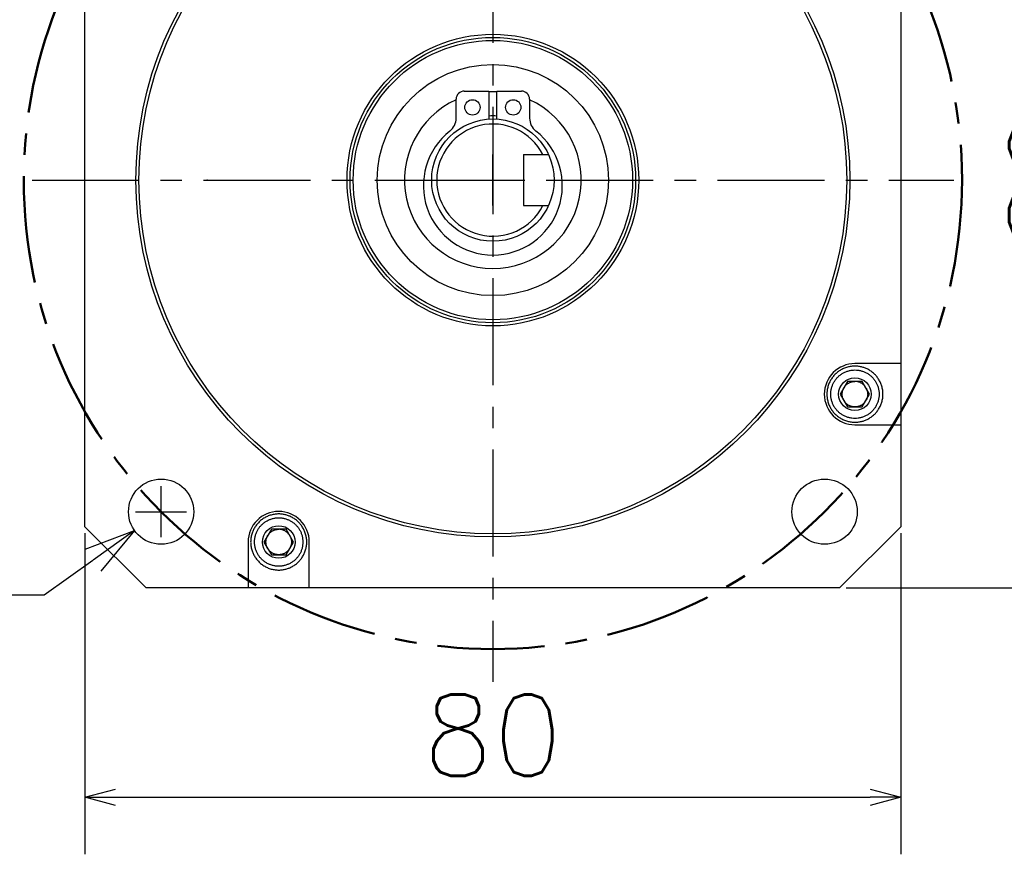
# Model space of a CAD drawing. Header units: millimetres. Extents: x -132 to 793, y -531 to 158.
# Tile 3 of 26: x -46 to 50, y -66 to 16. Entities that reach past the tile are written whole.
import ezdxf

# ---------------------------------------------------------------- set-up
doc = ezdxf.new("R2010")
doc.units = ezdxf.units.MM
doc.header["$LTSCALE"] = 0.330709
doc.linetypes.add('CENTER', pattern=[50.8, 31.75, -6.35, 6.35, -6.35])
doc.layers.add('NoLayerName_001', color=7, linetype='Continuous')
doc.styles.get("Standard").update_dxf_attribs({"font": 'txt', "bigfont": 'extfont2'})
doc.dimstyles.get("Standard").update_dxf_attribs({"dimtxt": 2.5, "dimasz": 2.5, "dimexe": 1.25, "dimexo": 0.625, "dimtad": 1, "dimzin": 0, "dimdsep": 46, "dimtxsty": 'Standard', "dimcen": 2.5, "dimadec": 0, "dimazin": 0, "dimtfac": 0.75, "dimtmove": 0, "dimatfit": 3, "dimfxl": 1, "dimarcsym": 0})

# ---------------------------------------------------------------- blocks, each defined once
blk = doc.blocks.new('_OPEN30')
at = {"color": 0, "linetype": 'ByBlock', "lineweight": -2}
for p, q in [((-1, 0.267949), (0, 0)), ((0, 0), (-1, -0.267949)), ((0, 0), (-1, 0))]:
    blk.add_line(p, q, dxfattribs=at)
blk = doc.blocks.new('*D25')
at = {"layer": 'Defpoints', "color": 0}
for p in [(34, 40), (34, -40), (60.716, -40)]:
    blk.add_point(p, dxfattribs=at)
at = {"layer": 'NoLayerName_001', "color": 0, "linetype": 'Continuous', "lineweight": 25}
for p, q in [((34.625, 40), (66.316, 40)), ((60.716, 37), (60.716, -37)), ((34.625, -40), (66.316, -40))]:
    blk.add_line(p, q, dxfattribs=at)
at = {"layer": 'NoLayerName_001', "color": 0, "lineweight": 25, "xscale": 3, "yscale": 3, "zscale": 3}
for p, rotation in [((60.716, 40), 90.00000000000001), ((60.716, -40), 270)]:
    blk.add_blockref('_OPEN30', p, dxfattribs=dict(at, rotation=rotation))
at = {"layer": 'NoLayerName_001', "color": 0, "lineweight": 25, "insert": (54.632, 0), "char_height": 8, "attachment_point": 5, "rotation": 90}
blk.add_mtext('80', dxfattribs=at)
blk = doc.blocks.new('*D26')
at = {"layer": 'Defpoints', "color": 0}
for p in [(-40, -34), (40, -34), (40, -60.534)]:
    blk.add_point(p, dxfattribs=at)
at = {"layer": 'NoLayerName_001', "color": 0, "linetype": 'Continuous', "lineweight": 25}
for p, q in [((-40, -34.625), (-40, -66.134)), ((40, -34.625), (40, -66.134)), ((-37, -60.534), (37, -60.534))]:
    blk.add_line(p, q, dxfattribs=at)
at = {"layer": 'NoLayerName_001', "color": 0, "lineweight": 25, "xscale": 3, "yscale": 3, "zscale": 3, "rotation": 180}
blk.add_blockref('_OPEN30', (-40, -60.534), dxfattribs=at)
at = {"layer": 'NoLayerName_001', "color": 0, "lineweight": 25, "xscale": 3, "yscale": 3, "zscale": 3}
blk.add_blockref('_OPEN30', (40, -60.534), dxfattribs=at)
at = {"layer": 'NoLayerName_001', "color": 0, "lineweight": 25, "insert": (0, -54.45), "char_height": 8, "attachment_point": 5}
blk.add_mtext('80', dxfattribs=at)
blk = doc.blocks.new('*D29')
at = {"layer": 'Defpoints', "color": 0}
for p in [(-29.336, 35.431), (29.336, -35.431)]:
    blk.add_point(p, dxfattribs=at)
at = {"layer": 'NoLayerName_001', "color": 0, "linetype": 'Continuous', "lineweight": -2}
for p, q in [((-100.434, 51.695), (-42.802, 51.695)), ((-42.802, 51.695), (-32.525, 39.283)), ((0, -2.5), (0, 2.5)), ((-2.5, 0), (2.5, 0))]:
    blk.add_line(p, q, dxfattribs=at)
at = {"layer": 'NoLayerName_001', "color": 0, "lineweight": 25, "xscale": 5, "yscale": 5, "zscale": 5, "rotation": 309.6238167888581}
blk.add_blockref('_OPEN30', (-29.336, 35.431), dxfattribs=at)
at = {"layer": 'NoLayerName_001', "color": 0, "lineweight": 25, "insert": (-72.618, 58.835), "char_height": 8, "attachment_point": 5}
blk.add_mtext('俹俠俢%%c92', dxfattribs=at)
blk = doc.blocks.new('_NONE')
blk = doc.blocks.new('*D30')
at = {"layer": 'Defpoints', "color": 0}
for p in [(-29.919, -30.672), (-35.134, -34.382)]:
    blk.add_point(p, dxfattribs=at)
at = {"layer": 'NoLayerName_001', "color": 0, "linetype": 'Continuous', "lineweight": -2}
for p, q in [((-32.527, -35.027), (-32.527, -30.027)), ((-35.027, -32.527), (-30.027, -32.527)), ((-43.981, -40.676), (-39.209, -37.28)), ((-92.997, -40.676), (-43.981, -40.676))]:
    blk.add_line(p, q, dxfattribs=at)
at = {"layer": 'NoLayerName_001', "color": 0, "lineweight": 25, "xscale": 5, "yscale": 5, "zscale": 5, "rotation": 35.42955741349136}
blk.add_blockref('_OPEN30', (-35.134, -34.382), dxfattribs=at)
at = {"layer": 'NoLayerName_001', "color": 0, "lineweight": 25, "insert": (-69.489, -33.6), "char_height": 8, "attachment_point": 5}
blk.add_mtext('\\M+18C57\\M+198AB%%c6.4', dxfattribs=at)

msp = doc.modelspace()

# ---------------------------------------------------------------- linework, layer by layer
at = {"layer": 'NoLayerName_001', "color": 7, "linetype": 'CENTER', "lineweight": 25}
for p, q in [((0, 57.571), (0, -49.2089)), ((-45.1827, 0), (45.1827, 0))]:
    msp.add_line(p, q, dxfattribs=at)
at = {"layer": 'NoLayerName_001', "color": 7, "linetype": 'Continuous', "lineweight": 25}
for p, q in [((-40, -34), (-40, 34)), ((40, 34), (40, -34)), ((-2.8, 8.7356), (-0.4, 8.7356)), ((-0.4, 8.7356), (-0.4, 5.9806)), ((0.4, 5.9789), (0.4, 8.7356)), ((0.4, 8.7356), (2.8, 8.7356)), ((-3.6, 6.0697), (-3.6, 7.9356)), ((3.6, 7.9356), (3.6, 6.0697)), ((3, 2.5), (5.4544, 2.5)), ((3, 2.5), (3, -2.5)), ((3, -2.5), (5.4544, -2.5)), ((40, -18), (35.5, -18)), ((34.7783, -19.75), (34.0566, -21)), ((36.2217, -19.75), (34.7783, -19.75)), ((36.9434, -21), (36.2217, -19.75)), ((34.0566, -21), (34.7783, -22.25)), ((36.2217, -22.25), (36.9434, -21)), ((34.7783, -22.25), (36.2217, -22.25)), ((35.5, -24), (40, -24)), ((-40, -34), (-34, -40)), ((-21.7217, -34.25), (-22.4434, -35.5)), ((-20.2783, -34.25), (-21.7217, -34.25)), ((-19.5566, -35.5), (-20.2783, -34.25)), ((34, -40), (40, -34)), ((-24, -35.5), (-24, -40)), ((-22.4434, -35.5), (-21.7217, -36.75)), ((-20.2783, -36.75), (-19.5566, -35.5)), ((-18, -40), (-18, -35.5)), ((-21.7217, -36.75), (-20.2783, -36.75)), ((34, -40), (-34, -40))]:
    msp.add_line(p, q, dxfattribs=at)
at = {"layer": 'NoLayerName_001', "color": 7, "linetype": 'CENTER', "lineweight": 50}
msp.add_circle((0, 0), 46, dxfattribs=at)
at = {"layer": 'NoLayerName_001', "color": 7, "linetype": 'Continuous', "lineweight": 25}
for centre, radius in [((0, 0), 35), ((0, 0), 34.7), ((0, 0), 14.3), ((0, 0), 14), ((0, 0), 13.7), ((0, 0), 11.3333), ((-2, 7.1356), 0.75), ((2, 7.1356), 0.75), ((0, 0), 6), ((35.5, -21), 1.6), ((-32.5269, -32.5269), 3.2), ((32.5269, -32.5269), 3.2), ((-21, -35.5), 1.6)]:
    msp.add_circle(centre, radius, dxfattribs=at)
for centre, radius, start, end in [((-2.8, 7.9356), 0.8, 90, 180), ((2.8, 7.9356), 0.8, 0, 90), ((0, 0), 8.6667, 114.54354, 65.45646), ((0, 0), 8.6667, 87.35464, 92.64536), ((-5.2, 6.0697), 1.6, 308.192938, 0), ((0, 0), 6.3, 86.359724, 93.640276), ((5.2, 6.0697), 1.6, 180, 231.807062), ((0, 0), 5.5, 27.035692, 332.964308), ((0, -0.54), 6.81, 128.192938, 51.807062), ((35.5, -21), 3, 90, 270), ((-21, -35.5), 3, 0, 180)]:
    msp.add_arc(centre, radius, start, end, dxfattribs=at)
for points, knots in [([(38.25, -21), (38.2476, -20.9339), (38.2463, -20.8018), (38.2236, -20.6051), (38.1888, -20.4115), (38.1401, -20.2223), (38.079, -20.0389), (38.0061, -19.8625), (37.9225, -19.694), (37.8293, -19.5343), (37.7276, -19.3841), (37.6187, -19.2438), (37.5037, -19.1138), (37.3762, -18.9866), (37.2361, -18.8643), (37.0837, -18.7492), (36.9287, -18.6479), (36.7685, -18.5577), (36.6098, -18.4819), (36.4515, -18.4182), (36.2951, -18.3657), (36.1316, -18.3217), (35.9615, -18.2871), (35.7856, -18.2629), (35.6047, -18.25), (35.4198, -18.2491), (35.2321, -18.2609), (35.0428, -18.2859), (34.8535, -18.325), (34.6649, -18.3763), (34.543, -18.4236), (34.4812, -18.4457)], [0, 0, 0, 0, 0.1983351, 0.3961557, 0.5929552, 0.7882429, 0.9815504, 1.1724384, 1.3605018, 1.5453735, 1.7267278, 1.9042815, 2.0777947, 2.2470705, 2.4443793, 2.6351718, 2.8193292, 2.9997746, 3.1861526, 3.346527, 3.5114101, 3.6806859, 3.8541991, 4.0317528, 4.213107, 4.3979788, 4.5860422, 4.7769302, 4.9702377, 5.1655254, 5.3623249, 5.3623249, 5.3623249, 5.3623249]), ([(34.4812, -18.4457), (34.4209, -18.4723), (34.2986, -18.5224), (34.1239, -18.6166), (33.9557, -18.7216), (33.7961, -18.8385), (33.646, -18.9658), (33.5064, -19.1024), (33.3782, -19.2471), (33.2618, -19.3984), (33.1577, -19.5551), (33.0661, -19.7156), (32.9868, -19.8788), (32.9155, -20.0538), (32.8545, -20.2399), (32.806, -20.4356), (32.7733, -20.6281), (32.7531, -20.8158), (32.752, -20.9394), (32.75, -21)], [0, 0, 0, 0, 0.1978206, 0.3961557, 0.5944907, 0.7923113, 0.9891109, 1.1843985, 1.377706, 1.568594, 1.7566574, 1.9415292, 2.1228835, 2.3004371, 2.508135, 2.709685, 2.9048394, 3.0934299, 3.2753611, 3.2753611, 3.2753611, 3.2753611]), ([(33.125, -21), (33.1335, -20.8942), (33.141, -20.6831), (33.2076, -20.3751), (33.3063, -20.0808), (33.4419, -19.8038), (33.6118, -19.5476), (33.8156, -19.3157), (34.0508, -19.1124), (34.3118, -18.9401), (34.5928, -18.8015), (34.8881, -18.6996), (35.1922, -18.6377), (35.5, -18.6187), (35.8078, -18.6377), (36.1119, -18.6996), (36.4072, -18.8015), (36.6882, -18.9401), (36.9492, -19.1124), (37.1844, -19.3157), (37.3882, -19.5476), (37.5581, -19.8038), (37.6937, -20.0808), (37.7924, -20.3751), (37.859, -20.6831), (37.8665, -20.8942), (37.875, -21)], [0, 0, 0, 0, 0.3185619, 0.6319217, 0.9413261, 1.2481747, 1.5541305, 1.8612222, 2.1713182, 2.4838212, 2.7970197, 3.1090549, 3.4183448, 3.7249939, 4.0316429, 4.3409328, 4.652968, 4.9661665, 5.2786695, 5.5887655, 5.8958572, 6.201813, 6.5086616, 6.818066, 7.1314258, 7.4499877, 7.4499877, 7.4499877, 7.4499877]), ([(34.4175, -20.375), (34.4404, -20.3398), (34.4859, -20.2644), (34.5628, -20.1713), (34.6407, -20.0907), (34.7169, -20.0237), (34.8017, -19.9607), (34.8953, -19.9033), (34.998, -19.8528), (35.1099, -19.8105), (35.2313, -19.7782), (35.3623, -19.7556), (35.4533, -19.753), (35.5, -19.75)], [0, 0, 0, 0, 0.1261104, 0.2636863, 0.3609822, 0.4623773, 0.5677871, 0.6773401, 0.7913972, 0.9105616, 1.0356786, 1.1678214, 1.3082647, 1.3082647, 1.3082647, 1.3082647]), ([(36.5825, -20.375), (36.5596, -20.3398), (36.5141, -20.2644), (36.4372, -20.1713), (36.3593, -20.0907), (36.2831, -20.0237), (36.1983, -19.9607), (36.1047, -19.9033), (36.002, -19.8528), (35.8901, -19.8105), (35.7687, -19.7782), (35.6377, -19.7556), (35.5467, -19.753), (35.5, -19.75)], [0, 0, 0, 0, 0.1261104, 0.2636863, 0.3609822, 0.4623773, 0.5677871, 0.6773401, 0.7913972, 0.9105616, 1.0356786, 1.1678214, 1.3082647, 1.3082647, 1.3082647, 1.3082647]), ([(32.75, -21), (32.752, -21.0606), (32.7531, -21.1842), (32.7733, -21.3719), (32.806, -21.5644), (32.8545, -21.7601), (32.9155, -21.9462), (32.9868, -22.1212), (33.0661, -22.2844), (33.1577, -22.4449), (33.2618, -22.6016), (33.3782, -22.7529), (33.5064, -22.8976), (33.646, -23.0342), (33.7961, -23.1615), (33.9557, -23.2783), (34.1238, -23.3836), (34.299, -23.4765), (34.48, -23.5564), (34.6653, -23.6227), (34.8534, -23.6753), (35.0428, -23.714), (35.2321, -23.7391), (35.4198, -23.7509), (35.6047, -23.75), (35.7856, -23.7371), (35.9615, -23.7129), (36.1317, -23.6784), (36.2951, -23.6341), (36.4518, -23.5825), (36.5516, -23.5399), (36.6011, -23.5199)], [0, 0, 0, 0, 0.1819312, 0.3705217, 0.5656761, 0.7672261, 0.974924, 1.1524776, 1.3338319, 1.5187037, 1.7067671, 1.8976551, 2.0909626, 2.2862502, 2.4830498, 2.6808704, 2.8792054, 3.0775405, 3.2753611, 3.4721607, 3.6674483, 3.8607558, 4.0516438, 4.2397072, 4.424579, 4.6059332, 4.7834869, 4.9570001, 5.1262759, 5.291159, 5.4515334, 5.4515334, 5.4515334, 5.4515334]), ([(37.875, -21), (37.8665, -21.1058), (37.859, -21.3169), (37.7924, -21.6249), (37.6937, -21.9192), (37.5581, -22.1962), (37.3882, -22.4524), (37.1844, -22.6843), (36.9492, -22.8876), (36.6882, -23.0599), (36.4072, -23.1985), (36.1119, -23.3004), (35.8078, -23.3623), (35.5, -23.3813), (35.1922, -23.3623), (34.8881, -23.3004), (34.5928, -23.1985), (34.3118, -23.0599), (34.0508, -22.8876), (33.8156, -22.6843), (33.6118, -22.4524), (33.4419, -22.1962), (33.3063, -21.9192), (33.2076, -21.6249), (33.141, -21.3169), (33.1335, -21.1058), (33.125, -21)], [0, 0, 0, 0, 0.3185619, 0.6319217, 0.9413261, 1.2481747, 1.5541305, 1.8612222, 2.1713182, 2.4838212, 2.7970197, 3.1090549, 3.4183448, 3.7249939, 4.0316429, 4.3409328, 4.652968, 4.9661665, 5.2786695, 5.5887655, 5.8958572, 6.201813, 6.5086616, 6.818066, 7.1314258, 7.4499877, 7.4499877, 7.4499877, 7.4499877]), ([(34.25, -21), (34.2519, -20.9624), (34.2534, -20.891), (34.2667, -20.7899), (34.285, -20.6998), (34.31, -20.6121), (34.3419, -20.5278), (34.3794, -20.4474), (34.4055, -20.3983), (34.4175, -20.375)], [0, 0, 0, 0, 0.1128177, 0.21412813, 0.30549564, 0.38831214, 0.48742818, 0.57558139, 0.6542431, 0.6542431, 0.6542431, 0.6542431]), ([(34.4175, -21.625), (34.4055, -21.6017), (34.3794, -21.5526), (34.3419, -21.4722), (34.31, -21.3879), (34.285, -21.3002), (34.2667, -21.2101), (34.2534, -21.109), (34.2519, -21.0376), (34.25, -21)], [0, 0, 0, 0, 0.07866171, 0.16681492, 0.26593096, 0.34874746, 0.44011497, 0.5414254, 0.6542431, 0.6542431, 0.6542431, 0.6542431]), ([(36.5825, -20.375), (36.5945, -20.3983), (36.6206, -20.4474), (36.6581, -20.5278), (36.69, -20.6121), (36.715, -20.6998), (36.7333, -20.7899), (36.7466, -20.891), (36.7481, -20.9624), (36.75, -21)], [0, 0, 0, 0, 0.07866171, 0.16681492, 0.26593096, 0.34874746, 0.44011497, 0.5414254, 0.6542431, 0.6542431, 0.6542431, 0.6542431]), ([(36.75, -21), (36.7481, -21.0376), (36.7466, -21.109), (36.7333, -21.2101), (36.715, -21.3002), (36.69, -21.3879), (36.6581, -21.4722), (36.6206, -21.5526), (36.5945, -21.6017), (36.5825, -21.625)], [0, 0, 0, 0, 0.1128177, 0.21412813, 0.30549564, 0.38831214, 0.48742818, 0.57558139, 0.6542431, 0.6542431, 0.6542431, 0.6542431]), ([(36.6011, -23.5199), (36.6572, -23.4931), (36.7689, -23.4431), (36.9286, -23.3519), (37.0838, -23.2508), (37.2361, -23.1357), (37.3762, -23.0134), (37.5037, -22.8862), (37.6187, -22.7562), (37.7276, -22.6159), (37.8293, -22.4657), (37.9225, -22.306), (38.0061, -22.1375), (38.079, -21.9611), (38.1401, -21.7777), (38.1888, -21.5885), (38.2236, -21.3949), (38.2463, -21.1982), (38.2476, -21.0661), (38.25, -21)], [0, 0, 0, 0, 0.186378, 0.3668234, 0.5509808, 0.7417733, 0.9390821, 1.1083579, 1.2818712, 1.4594248, 1.6407791, 1.8256508, 2.0137142, 2.2046023, 2.3979097, 2.5931974, 2.7899969, 2.9878175, 3.1861526, 3.1861526, 3.1861526, 3.1861526]), ([(35.5, -22.25), (35.4533, -22.247), (35.3623, -22.2444), (35.2313, -22.2218), (35.1099, -22.1895), (34.998, -22.1472), (34.8953, -22.0967), (34.8017, -22.0393), (34.7169, -21.9763), (34.6407, -21.9093), (34.5628, -21.8287), (34.4859, -21.7356), (34.4404, -21.6602), (34.4175, -21.625)], [0, 0, 0, 0, 0.1404433, 0.2725861, 0.3977031, 0.5168675, 0.6309246, 0.7404776, 0.8458874, 0.9472826, 1.0445784, 1.1821543, 1.3082647, 1.3082647, 1.3082647, 1.3082647]), ([(36.5825, -21.625), (36.5596, -21.6602), (36.5141, -21.7356), (36.4372, -21.8287), (36.3593, -21.9093), (36.2831, -21.9763), (36.1983, -22.0393), (36.1047, -22.0967), (36.002, -22.1472), (35.8901, -22.1895), (35.7687, -22.2218), (35.6377, -22.2444), (35.5467, -22.247), (35.5, -22.25)], [0, 0, 0, 0, 0.1261104, 0.2636863, 0.3609822, 0.4623773, 0.5677871, 0.6773401, 0.7913972, 0.9105616, 1.0356786, 1.1678214, 1.3082647, 1.3082647, 1.3082647, 1.3082647]), ([(-18.25, -35.5), (-18.2524, -35.4339), (-18.2537, -35.3018), (-18.2764, -35.1051), (-18.3112, -34.9115), (-18.3599, -34.7223), (-18.421, -34.5389), (-18.4939, -34.3625), (-18.5775, -34.194), (-18.6707, -34.0343), (-18.7724, -33.8841), (-18.8813, -33.7438), (-18.9963, -33.6138), (-19.1238, -33.4866), (-19.2639, -33.3643), (-19.4163, -33.2492), (-19.5713, -33.1479), (-19.7315, -33.0577), (-19.8902, -32.9819), (-20.0485, -32.9182), (-20.2049, -32.8657), (-20.3684, -32.8217), (-20.5385, -32.7871), (-20.7144, -32.7629), (-20.8953, -32.75), (-21.0802, -32.7491), (-21.2679, -32.7609), (-21.4572, -32.7859), (-21.6465, -32.825), (-21.8351, -32.8763), (-21.957, -32.9236), (-22.0188, -32.9457)], [0, 0, 0, 0, 0.1983351, 0.3961557, 0.5929552, 0.7882429, 0.9815504, 1.1724384, 1.3605018, 1.5453735, 1.7267278, 1.9042815, 2.0777947, 2.2470705, 2.4443793, 2.6351718, 2.8193292, 2.9997746, 3.1861526, 3.346527, 3.5114101, 3.6806859, 3.8541991, 4.0317528, 4.213107, 4.3979788, 4.5860422, 4.7769302, 4.9702377, 5.1655254, 5.3623249, 5.3623249, 5.3623249, 5.3623249]), ([(-22.0188, -32.9457), (-22.0791, -32.9723), (-22.2014, -33.0224), (-22.3761, -33.1166), (-22.5443, -33.2216), (-22.7039, -33.3385), (-22.854, -33.4658), (-22.9936, -33.6024), (-23.1218, -33.7471), (-23.2382, -33.8984), (-23.3423, -34.0551), (-23.4339, -34.2156), (-23.5132, -34.3788), (-23.5845, -34.5538), (-23.6455, -34.7399), (-23.694, -34.9356), (-23.7267, -35.1281), (-23.7469, -35.3158), (-23.748, -35.4394), (-23.75, -35.5)], [0, 0, 0, 0, 0.1978206, 0.3961557, 0.5944907, 0.7923113, 0.9891109, 1.1843985, 1.377706, 1.568594, 1.7566574, 1.9415292, 2.1228835, 2.3004371, 2.508135, 2.709685, 2.9048394, 3.0934299, 3.2753611, 3.2753611, 3.2753611, 3.2753611]), ([(-23.375, -35.5), (-23.3665, -35.3942), (-23.359, -35.1831), (-23.2924, -34.8751), (-23.1937, -34.5808), (-23.0581, -34.3038), (-22.8882, -34.0476), (-22.6844, -33.8157), (-22.4492, -33.6124), (-22.1882, -33.4401), (-21.9072, -33.3015), (-21.6119, -33.1996), (-21.3078, -33.1377), (-21, -33.1187), (-20.6922, -33.1377), (-20.3881, -33.1996), (-20.0928, -33.3015), (-19.8118, -33.4401), (-19.5508, -33.6124), (-19.3156, -33.8157), (-19.1118, -34.0476), (-18.9419, -34.3038), (-18.8063, -34.5808), (-18.7076, -34.8751), (-18.641, -35.1831), (-18.6335, -35.3942), (-18.625, -35.5)], [0, 0, 0, 0, 0.3185619, 0.6319217, 0.9413261, 1.2481747, 1.5541305, 1.8612222, 2.1713182, 2.4838212, 2.7970197, 3.1090549, 3.4183448, 3.7249939, 4.0316429, 4.3409328, 4.652968, 4.9661665, 5.2786695, 5.5887655, 5.8958572, 6.201813, 6.5086616, 6.818066, 7.1314258, 7.4499877, 7.4499877, 7.4499877, 7.4499877]), ([(-22.0825, -34.875), (-22.0596, -34.8398), (-22.0141, -34.7644), (-21.9372, -34.6713), (-21.8593, -34.5907), (-21.7831, -34.5237), (-21.6983, -34.4607), (-21.6047, -34.4033), (-21.502, -34.3528), (-21.3901, -34.3105), (-21.2687, -34.2782), (-21.1377, -34.2556), (-21.0467, -34.253), (-21, -34.25)], [0, 0, 0, 0, 0.1261104, 0.2636863, 0.3609822, 0.4623773, 0.5677871, 0.6773401, 0.7913972, 0.9105616, 1.0356786, 1.1678214, 1.3082647, 1.3082647, 1.3082647, 1.3082647]), ([(-19.9175, -34.875), (-19.9404, -34.8398), (-19.9859, -34.7644), (-20.0628, -34.6713), (-20.1407, -34.5907), (-20.2169, -34.5237), (-20.3017, -34.4607), (-20.3953, -34.4033), (-20.498, -34.3528), (-20.6099, -34.3105), (-20.7313, -34.2782), (-20.8623, -34.2556), (-20.9533, -34.253), (-21, -34.25)], [0, 0, 0, 0, 0.1261104, 0.2636863, 0.3609822, 0.4623773, 0.5677871, 0.6773401, 0.7913972, 0.9105616, 1.0356786, 1.1678214, 1.3082647, 1.3082647, 1.3082647, 1.3082647]), ([(-23.75, -35.5), (-23.748, -35.5606), (-23.7469, -35.6842), (-23.7267, -35.8719), (-23.694, -36.0644), (-23.6455, -36.2601), (-23.5845, -36.4462), (-23.5132, -36.6212), (-23.4339, -36.7844), (-23.3423, -36.9449), (-23.2382, -37.1016), (-23.1218, -37.2529), (-22.9936, -37.3976), (-22.854, -37.5342), (-22.7039, -37.6615), (-22.5443, -37.7783), (-22.3762, -37.8836), (-22.201, -37.9765), (-22.02, -38.0564), (-21.8347, -38.1227), (-21.6466, -38.1753), (-21.4572, -38.214), (-21.2679, -38.2391), (-21.0802, -38.2509), (-20.8953, -38.25), (-20.7144, -38.2371), (-20.5385, -38.2129), (-20.3683, -38.1784), (-20.2049, -38.1341), (-20.0482, -38.0825), (-19.9484, -38.0399), (-19.8989, -38.0199)], [0, 0, 0, 0, 0.1819312, 0.3705217, 0.5656761, 0.7672261, 0.974924, 1.1524776, 1.3338319, 1.5187037, 1.7067671, 1.8976551, 2.0909626, 2.2862502, 2.4830498, 2.6808704, 2.8792054, 3.0775405, 3.2753611, 3.4721607, 3.6674483, 3.8607558, 4.0516438, 4.2397072, 4.424579, 4.6059332, 4.7834869, 4.9570001, 5.1262759, 5.291159, 5.4515334, 5.4515334, 5.4515334, 5.4515334]), ([(-18.625, -35.5), (-18.6335, -35.6058), (-18.641, -35.8169), (-18.7076, -36.1249), (-18.8063, -36.4192), (-18.9419, -36.6962), (-19.1118, -36.9524), (-19.3156, -37.1843), (-19.5508, -37.3876), (-19.8118, -37.5599), (-20.0928, -37.6985), (-20.3881, -37.8004), (-20.6922, -37.8623), (-21, -37.8813), (-21.3078, -37.8623), (-21.6119, -37.8004), (-21.9072, -37.6985), (-22.1882, -37.5599), (-22.4492, -37.3876), (-22.6844, -37.1843), (-22.8882, -36.9524), (-23.0581, -36.6962), (-23.1937, -36.4192), (-23.2924, -36.1249), (-23.359, -35.8169), (-23.3665, -35.6058), (-23.375, -35.5)], [0, 0, 0, 0, 0.3185619, 0.6319217, 0.9413261, 1.2481747, 1.5541305, 1.8612222, 2.1713182, 2.4838212, 2.7970197, 3.1090549, 3.4183448, 3.7249939, 4.0316429, 4.3409328, 4.652968, 4.9661665, 5.2786695, 5.5887655, 5.8958572, 6.201813, 6.5086616, 6.818066, 7.1314258, 7.4499877, 7.4499877, 7.4499877, 7.4499877]), ([(-22.25, -35.5), (-22.2481, -35.4624), (-22.2466, -35.391), (-22.2333, -35.2899), (-22.215, -35.1998), (-22.19, -35.1121), (-22.1581, -35.0278), (-22.1206, -34.9474), (-22.0945, -34.8983), (-22.0825, -34.875)], [0, 0, 0, 0, 0.1128177, 0.21412813, 0.30549564, 0.38831214, 0.48742818, 0.57558139, 0.6542431, 0.6542431, 0.6542431, 0.6542431]), ([(-22.0825, -36.125), (-22.0945, -36.1017), (-22.1206, -36.0526), (-22.1581, -35.9722), (-22.19, -35.8879), (-22.215, -35.8002), (-22.2333, -35.7101), (-22.2466, -35.609), (-22.2481, -35.5376), (-22.25, -35.5)], [0, 0, 0, 0, 0.07866171, 0.16681492, 0.26593096, 0.34874746, 0.44011497, 0.5414254, 0.6542431, 0.6542431, 0.6542431, 0.6542431]), ([(-19.9175, -34.875), (-19.9055, -34.8983), (-19.8794, -34.9474), (-19.8419, -35.0278), (-19.81, -35.1121), (-19.785, -35.1998), (-19.7667, -35.2899), (-19.7534, -35.391), (-19.7519, -35.4624), (-19.75, -35.5)], [0, 0, 0, 0, 0.07866171, 0.16681492, 0.26593096, 0.34874746, 0.44011497, 0.5414254, 0.6542431, 0.6542431, 0.6542431, 0.6542431]), ([(-19.75, -35.5), (-19.7519, -35.5376), (-19.7534, -35.609), (-19.7667, -35.7101), (-19.785, -35.8002), (-19.81, -35.8879), (-19.8419, -35.9722), (-19.8794, -36.0526), (-19.9055, -36.1017), (-19.9175, -36.125)], [0, 0, 0, 0, 0.1128177, 0.21412813, 0.30549564, 0.38831214, 0.48742818, 0.57558139, 0.6542431, 0.6542431, 0.6542431, 0.6542431]), ([(-19.8989, -38.0199), (-19.8428, -37.9931), (-19.7311, -37.9431), (-19.5714, -37.8519), (-19.4162, -37.7508), (-19.2639, -37.6357), (-19.1238, -37.5134), (-18.9963, -37.3862), (-18.8813, -37.2562), (-18.7724, -37.1159), (-18.6707, -36.9657), (-18.5775, -36.806), (-18.4939, -36.6375), (-18.421, -36.4611), (-18.3599, -36.2777), (-18.3112, -36.0885), (-18.2764, -35.8949), (-18.2537, -35.6982), (-18.2524, -35.5661), (-18.25, -35.5)], [0, 0, 0, 0, 0.186378, 0.3668234, 0.5509808, 0.7417733, 0.9390821, 1.1083579, 1.2818712, 1.4594248, 1.6407791, 1.8256508, 2.0137142, 2.2046023, 2.3979097, 2.5931974, 2.7899969, 2.9878175, 3.1861526, 3.1861526, 3.1861526, 3.1861526]), ([(-21, -36.75), (-21.0467, -36.747), (-21.1377, -36.7444), (-21.2687, -36.7218), (-21.3901, -36.6895), (-21.502, -36.6472), (-21.6047, -36.5967), (-21.6983, -36.5393), (-21.7831, -36.4763), (-21.8593, -36.4093), (-21.9372, -36.3287), (-22.0141, -36.2356), (-22.0596, -36.1602), (-22.0825, -36.125)], [0, 0, 0, 0, 0.1404433, 0.2725861, 0.3977031, 0.5168675, 0.6309246, 0.7404776, 0.8458874, 0.9472826, 1.0445784, 1.1821543, 1.3082647, 1.3082647, 1.3082647, 1.3082647]), ([(-19.9175, -36.125), (-19.9404, -36.1602), (-19.9859, -36.2356), (-20.0628, -36.3287), (-20.1407, -36.4093), (-20.2169, -36.4763), (-20.3017, -36.5393), (-20.3953, -36.5967), (-20.498, -36.6472), (-20.6099, -36.6895), (-20.7313, -36.7218), (-20.8623, -36.7444), (-20.9533, -36.747), (-21, -36.75)], [0, 0, 0, 0, 0.1261104, 0.2636863, 0.3609822, 0.4623773, 0.5677871, 0.6773401, 0.7913972, 0.9105616, 1.0356786, 1.1678214, 1.3082647, 1.3082647, 1.3082647, 1.3082647])]:
    msp.add_open_spline(points, degree=3, knots=knots, dxfattribs=at)
msp.add_point((-28.0019, 0), dxfattribs=at)

# ---------------------------------------------------------------- dimensions: what is measured, and where the dimension line sits
for p1, p2, text, picture, middle in [((29.3362, -35.4314), (-29.3362, 35.4314), '俹俠俢<>', '*D29', (-72.6181, 51.6951)), ((-29.9195, -30.6719), (-35.1344, -34.382), '\\M+18C57\\M+198AB<>', '*D30', (-69.4888, -40.6756))]:
    dim = msp.add_diameter_dim_2p(p1=p1, p2=p2, text=text, dimstyle='Standard', override={"dimtxt": 8, "dimasz": 5, "dimexe": 5.6, "dimgap": 2, "dimtad": 3, "dimtih": 1, "dimtoh": 1, "dimdec": 3, "dimzin": 8, "dimblk1": 'NONE', "dimblk2": 'OPEN30', "dimsah": 1, "dimse1": 1, "dimclrd": 0, "dimclre": 0, "dimclrt": 0, "dimtp": 0, "dimtm": 0, "dimtofl": 0, "dimlwd": 25, "dimlwe": -2}, dxfattribs=at)
    dim.commit()
    dim.dimension.update_dxf_attribs({"geometry": picture, "text_midpoint": middle, "dimtype": 163})
dim = msp.add_linear_dim(base=(60.7161, -40), p1=(34, 40), p2=(34, -40), angle=270, dimstyle='Standard', override={"dimtxt": 8, "dimasz": 3, "dimexe": 5.6, "dimgap": 2, "dimdec": 3, "dimzin": 8, "dimblk": 'OPEN30', "dimclrd": 0, "dimclre": 0, "dimclrt": 0, "dimtp": 0, "dimtm": 0, "dimlwd": 25, "dimlwe": 25}, dxfattribs=at)
dim.commit()
dim.dimension.update_dxf_attribs({"geometry": '*D25', "text_midpoint": (60.7161, 0), "dimtype": 160})
dim = msp.add_linear_dim(base=(40, -60.5344), p1=(-40, -34), p2=(40, -34), dimstyle='Standard', override={"dimtxt": 8, "dimasz": 3, "dimexe": 5.6, "dimgap": 2, "dimdec": 3, "dimzin": 8, "dimblk": 'OPEN30', "dimclrd": 0, "dimclre": 0, "dimclrt": 0, "dimtp": 0, "dimtm": 0, "dimlwd": 25, "dimlwe": 25}, dxfattribs=at)
dim.commit()
dim.dimension.update_dxf_attribs({"geometry": '*D26', "text_midpoint": (0, -60.5344), "dimtype": 160})

doc.saveas('drawing.dxf')
